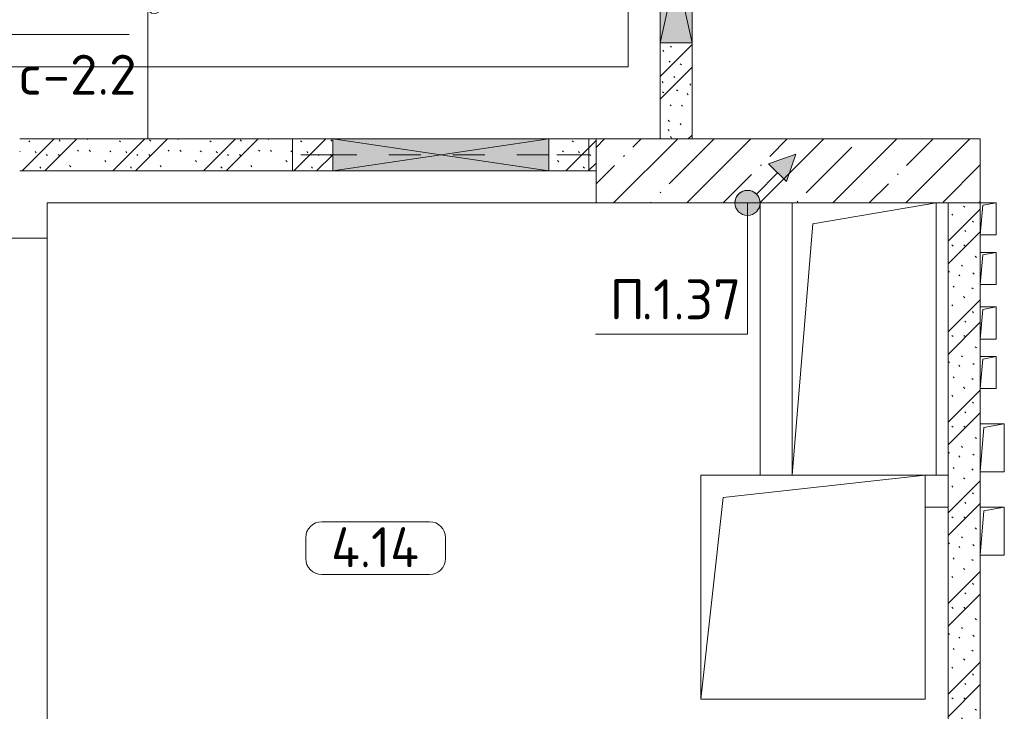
# Model space of a CAD drawing. Header units: millimetres. Extents: x -32229 to 169101, y -13689 to 125138.
# Tile 120 of 202: x 27135 to 33285, y 94275 to 98594. Entities that reach past the tile are written whole.
import ezdxf

# ---------------------------------------------------------------- set-up
doc = ezdxf.new("R2010")
doc.units = ezdxf.units.MM
doc.linetypes.add('3_ Штрих_ 1 х 1 мм', pattern=[400, 200, -200])
for name, color, linetype, lineweight in [('A-____-NOTE-TEXT', 5, 'Continuous', 18), ('A-AREA-____-IDEN', 7, 'Continuous', 9), ('A-DETL-____-THIN', 7, 'Continuous', 9), ('A-DETL-GENF-OTLN', 7, 'Continuous', 18), ('A-FLOR-____-OTLN', 7, 'Continuous', 18), ('A-GLAZ-____-MCUT', 7, 'Continuous', 9), ('A-GLAZ-____-OTLN', 7, 'Continuous', 18), ('A-WALL-____-PATT', 7, 'Continuous', 40), ('C-PRKG-____-OTLN', 7, 'Continuous', 18), ('G-____-____-TEXT', 7, 'Continuous', 9), ('I-WALL-____-MCUT', 7, 'Continuous', 40), ('I-WALL-____-OTLN', 7, 'Continuous', 18), ('M-EQPM-____-OTLN', 7, 'Continuous', 18), ('S-BEAM-____-OTLN', 7, 'Continuous', 18), ('S-COLS-____-MCUT', 7, 'Continuous', 40), ('S-COLS-____-OTLN', 7, 'Continuous', 18)]:
    doc.layers.add(name, color=color, linetype=linetype, lineweight=lineweight)
doc.layers.add('A-DETL-____-OTLN', color=7, linetype='Continuous', lineweight=9, true_color=0x00a600)
doc.styles.add('GOST Common_5', font='GOST_Common.ttf', dxfattribs={"height": 250})
doc.styles.add('ISOCPEUR', font='isocpeur.ttf', dxfattribs={"height": 250})
pattern_1 = [(135, (300.56, 377.28), (-565.6854, 6e-14), [10, -790]), (135, (349.8, 474.73), (-565.6854, 6e-14), [10, -790]), (135, (423.93, 473.06), (-565.6854, 6e-14), [10, -790]), (135, (229.92, 447.9), (-565.6854, 6e-14), [10, -790]), (135, (155.08, 447.9), (-565.6854, 6e-14), [10, -790]), (135, (114.9, 369.03), (-565.6854, 6e-14), [10, -790]), (135, (132.43, 285.8), (-565.6854, 6e-14), [10, -790]), (135, (214.66, 322), (-565.6854, 6e-14), [10, -790]), (135, (198.16, 261.88), (-565.6854, 6e-14), [10, -790]), (135, (45.2, 272.9), (-565.6854, 6e-14), [10, -790]), (135, (42.32, 336.16), (-565.6854, 6e-14), [10, -790]), (135, (92.26, 192.24), (-565.6854, 6e-14), [10, -790]), (135, (7.07, 149.2), (-565.6854, 6e-14), [10, -790]), (135, (80.6, 95.1), (-565.6854, 6e-14), [10, -790]), (135, (79.53, 36.94), (-565.6854, 6e-14), [10, -790]), (135, (153.87, 74.56), (-565.6854, 6e-14), [10, -790]), (135, (228.35, 124.8), (-565.6854, 6e-14), [10, -790]), (135, (279.75, 180.4), (-565.6854, 6e-14), [10, -790]), (135, (282.9, 31.63), (-565.6854, 6e-14), [10, -790]), (135, (377.38, 53.45), (-565.6854, 6e-14), [10, -790]), (135, (352.28, 102.7), (-565.6854, 6e-14), [10, -790]), (135, (354.05, 0), (-565.6854, 6e-14), [10, -790]), (135, (553.23, 16.45), (-565.6854, 6e-14), [10, -790]), (135, (542.38, 63.45), (-565.6854, 6e-14), [10, -790]), (135, (536.58, 239.3), (-565.6854, 6e-14), [10, -790]), (135, (475.85, 203.9), (-565.6854, 6e-14), [10, -790]), (135, (475.85, 316.54), (-565.6854, 6e-14), [10, -790]), (135, (520.8, 408.7), (-565.6854, 6e-14), [10, -790]), (135, (551.1, 470.8), (-565.6854, 6e-14), [10, -790]), (135, (235.25, 537.93), (-565.6854, 6e-14), [10, -790]), (135, (407.25, 547.65), (-565.6854, 6e-14), [10, -790]), (135, (94.5, 558.6), (-565.6854, 6e-14), [10, -790]), (135, (46.4, 532.3), (-565.6854, 6e-14), [10, -790]), (135, (85.56, 465.04), (-565.6854, 6e-14), [10, -790]), (135, (355.53, 181.14), (-565.6854, 6e-14), [10, -790]), (135, (362.23, 243.6), (-565.6854, 6e-14), [10, -790]), (135, (413.45, 344.1), (-565.6854, 6e-14), [10, -790]), (135, (286.3, 273.25), (-565.6854, 6e-14), [10, -790]), (135, (423.02, 263.72), (-565.6854, 6e-14), [10, -790]), (135, (162.94, 190.2), (-565.6854, 6e-14), [10, -790]), (135, (470.25, 120.93), (-565.6854, 6e-14), [10, -790]), (135, (484.48, 9.78), (-565.6854, 6e-14), [10, -790]), (45, (0, 212.13), (-565.6854, 0), []), (45, (212.13, 0), (-565.6854, 0), []), (45, (353.55, 0), (-565.6854, 0), []), (45, (0, 353.55), (-565.6854, 0), [])]

# ---------------------------------------------------------------- blocks, each defined once
blk = doc.blocks.new('АР_Машиноместо - 4900x2400_М__5300х2500_-V11--01 ЭМ')
at = {"layer": 'A-DETL-GENF-OTLN', "color": 253, "lineweight": 13, "true_color": 0xaaaaaa}
for p, q in [((943.3, -845.1), (815.8, -891)), ((1044.2, -818.6), (943.3, -845.1)), ((1132.7, -806), (1044.2, -818.6)), ((1250, -800), (1132.7, -806)), ((1250, -800), (1367.3, -806)), ((1367.3, -806), (1455.8, -818.6)), ((1455.8, -818.6), (1556.7, -845.1)), ((1556.7, -845.1), (1684.2, -891)), ((815.8, -891), (711.9, -946.2)), ((1684.2, -891), (1788.1, -946.2)), ((711.9, -946.2), (647.2, -992.8)), ((800.1, -952.6), (700.9, -989.1)), ((859, -944.1), (800.1, -952.6)), ((877.7, -958.9), (859, -944.1)), ((877.7, -991.4), (877.7, -958.9)), ((1127.4, -979.8), (1000.2, -994.5)), ((1250, -977.6), (1127.4, -979.8)), ((1250, -977.6), (1372.6, -979.8)), ((1372.6, -979.8), (1499.8, -994.5)), ((1622.3, -958.9), (1641, -944.1)), ((1622.3, -991.4), (1622.3, -958.9)), ((1641, -944.1), (1699.9, -952.6)), ((1699.9, -952.6), (1799.1, -989.1)), ((1788.1, -946.2), (1852.8, -992.8)), ((647.2, -992.8), (593.2, -1056.8)), ((654.7, -1024.4), (617.9, -1057.3)), ((700.9, -989.1), (655, -1024.3)), ((841.1, -1225.9), (877.7, -991.4)), ((882.6, -1027.5), (853.8, -1167.4)), ((1000.2, -994.5), (871.4, -1031.3)), ((1499.8, -994.5), (1628.6, -1031.3)), ((1617.4, -1027.5), (1646.2, -1167.4)), ((1658.9, -1225.9), (1622.3, -991.4)), ((1799.1, -989.1), (1845, -1024.3)), ((1845.3, -1024.4), (1882.1, -1057.3)), ((1852.8, -992.8), (1906.8, -1056.8)), ((593.2, -1056.8), (539.3, -1140.4)), ((617.9, -1057.3), (586.9, -1126.3)), ((1882.1, -1057.3), (1913.1, -1126.3)), ((1906.8, -1056.8), (1960.7, -1140.4)), ((539.3, -1140.4), (487.4, -1232.1)), ((540.4, -1159.6), (516.2, -1180.5)), ((561.3, -1132.6), (540.4, -1159.6)), ((586.9, -1126.3), (548.2, -1220.1)), ((589, -1121.6), (561.3, -1132.6)), ((853.8, -1167.4), (826.8, -1300.9)), ((1646.2, -1167.4), (1673.2, -1300.9)), ((1911, -1121.6), (1938.7, -1132.6)), ((1913.1, -1126.3), (1951.8, -1220.1)), ((1938.7, -1132.6), (1959.6, -1159.6)), ((1959.6, -1159.6), (1983.8, -1180.5)), ((1960.7, -1140.4), (2012.6, -1232.1)), ((548.2, -1220.1), (535, -1280.6)), ((580.7, -1327.1), (841.1, -1225.9)), ((1182.5, -1227.5), (1084.1, -1236)), ((1250, -1223.7), (1182.5, -1227.5)), ((1250, -1223.7), (1317.5, -1227.5)), ((1317.5, -1227.5), (1415.9, -1236)), ((1919.3, -1327.1), (1658.9, -1225.9)), ((1951.8, -1220.1), (1965, -1280.6)), ((487.4, -1232.1), (455.7, -1296.1)), ((535, -1280.6), (527.2, -1305.2)), ((876.3, -1278.7), (828.3, -1293.7)), ((978.6, -1254.6), (876.3, -1278.7)), ((1007.1, -1283.7), (925.2, -1301.6)), ((1084.1, -1236), (978.6, -1254.6)), ((1083.6, -1274.6), (1007.1, -1283.7)), ((1159.1, -1267.9), (1083.6, -1274.6)), ((1250, -1266.6), (1159.1, -1267.9)), ((1250, -1266.6), (1340.9, -1267.9)), ((1340.9, -1267.9), (1416.4, -1274.6)), ((1415.9, -1236), (1521.4, -1254.6)), ((1416.4, -1274.6), (1492.9, -1283.7)), ((1492.9, -1283.7), (1574.8, -1301.6)), ((1521.4, -1254.6), (1623.7, -1278.7)), ((1623.7, -1278.7), (1671.7, -1293.7)), ((1965, -1280.6), (1972.8, -1305.2)), ((2012.6, -1232.1), (2044.3, -1296.1)), ((455.7, -1296.1), (430.8, -1396.6)), ((527.2, -1305.2), (531.8, -1326)), ((531.8, -1326), (554.4, -1333.3)), ((554.4, -1333.3), (580.7, -1327.1)), ((826.8, -1300.9), (770, -1576.5)), ((859.1, -1321.2), (819.9, -1334.4)), ((925.2, -1301.6), (859.1, -1321.2)), ((958.3, -1341.1), (873.8, -1361.2)), ((1035, -1323.2), (958.3, -1341.1)), ((1148.3, -1312.4), (1035, -1323.2)), ((1174.5, -1344.2), (1059, -1354.8)), ((1250, -1309.3), (1148.3, -1312.4)), ((1250, -1344.9), (1174.5, -1344.2)), ((1250, -1309.3), (1351.7, -1312.4)), ((1250, -1344.9), (1325.5, -1344.2)), ((1325.5, -1344.2), (1441, -1354.8)), ((1351.7, -1312.4), (1465, -1323.2)), ((1465, -1323.2), (1541.7, -1341.1)), ((1541.7, -1341.1), (1626.2, -1361.2)), ((1574.8, -1301.6), (1640.9, -1321.2)), ((1640.9, -1321.2), (1680.1, -1334.4)), ((1673.2, -1300.9), (1730, -1576.5)), ((1945.6, -1333.3), (1919.3, -1327.1)), ((1968.2, -1326), (1945.6, -1333.3)), ((1972.8, -1305.2), (1968.2, -1326)), ((2044.3, -1296.1), (2069.2, -1396.6)), ((430.8, -1396.6), (422, -1534.1)), ((871.4, -1401.1), (800.5, -1424.6)), ((873.8, -1361.2), (809.9, -1383.1)), ((945.3, -1380.6), (871.4, -1401.1)), ((1059, -1354.8), (945.3, -1380.6)), ((1070, -1410.4), (986.2, -1425.6)), ((1168.3, -1399.8), (1070, -1410.4)), ((1250, -1400.1), (1168.3, -1399.8)), ((1250, -1400.1), (1331.7, -1399.8)), ((1331.7, -1399.8), (1430, -1410.4)), ((1430, -1410.4), (1513.8, -1425.6)), ((1441, -1354.8), (1554.7, -1380.6)), ((1554.7, -1380.6), (1628.6, -1401.1)), ((1626.2, -1361.2), (1690.1, -1383.1)), ((1628.6, -1401.1), (1699.5, -1424.6)), ((2069.2, -1396.6), (2078, -1534.1)), ((887, -1446.5), (790.4, -1477.3)), ((973.4, -1459.7), (884.3, -1480.8)), ((986.2, -1425.6), (887, -1446.5)), ((1061.9, -1445.7), (973.4, -1459.7)), ((1163.9, -1435.1), (1061.9, -1445.7)), ((1250, -1435.1), (1163.9, -1435.1)), ((1250, -1435.1), (1336.1, -1435.1)), ((1336.1, -1435.1), (1438.1, -1445.7)), ((1438.1, -1445.7), (1526.6, -1459.7)), ((1513.8, -1425.6), (1613, -1446.5)), ((1526.6, -1459.7), (1615.7, -1480.8)), ((1613, -1446.5), (1709.6, -1477.3)), ((422, -1534.1), (422, -1662.9)), ((881.7, -1536.4), (770, -1576.5)), ((884.3, -1480.8), (782, -1518.1)), ((994.9, -1509.3), (881.7, -1536.4)), ((1060, -1496.1), (994.9, -1509.3)), ((1159.3, -1489.1), (1060, -1496.1)), ((1250, -1488.3), (1159.3, -1489.1)), ((1250, -1488.3), (1340.7, -1489.1)), ((1340.7, -1489.1), (1440, -1496.1)), ((1440, -1496.1), (1505.1, -1509.3)), ((1505.1, -1509.3), (1618.3, -1536.4)), ((1615.7, -1480.8), (1718, -1518.1)), ((1618.3, -1536.4), (1730, -1576.5)), ((2078, -1534.1), (2078, -1662.9)), ((770, -1576.5), (718.3, -1834.2)), ((1730, -1576.5), (1781.7, -1834.2)), ((1147.5, -1650.5), (1123.5, -1670.9)), ((1184.7, -1635.7), (1147.5, -1650.5)), ((1217.8, -1629.1), (1184.7, -1635.7)), ((1217.8, -1629.1), (1250, -1626.8)), ((1282.2, -1629.1), (1250, -1626.8)), ((1282.2, -1629.1), (1315.3, -1635.7)), ((1315.3, -1635.7), (1352.5, -1650.5)), ((1352.5, -1650.5), (1376.5, -1670.9)), ((422, -1662.9), (434.8, -1820.7)), ((1004.2, -1721.4), (917, -1761.1)), ((1064.9, -1700.5), (1004.2, -1721.4)), ((1107.2, -1689.8), (1064.9, -1700.5)), ((1123.5, -1670.9), (1107.2, -1689.8)), ((1376.5, -1670.9), (1392.8, -1689.8)), ((1392.8, -1689.8), (1435.1, -1700.5)), ((1435.1, -1700.5), (1495.8, -1721.4)), ((1495.8, -1721.4), (1583, -1761.1)), ((2078, -1662.9), (2065.2, -1820.7)), ((917, -1761.1), (837.5, -1812.1)), ((1583, -1761.1), (1662.5, -1812.1)), ((434.8, -1820.7), (444.9, -1956.8)), ((718.3, -1834.2), (705.7, -1926.7)), ((837.5, -1812.1), (761.1, -1871.7)), ((1662.5, -1812.1), (1738.9, -1871.7)), ((1781.7, -1834.2), (1794.3, -1926.7)), ((2065.2, -1820.7), (2055.1, -1956.8)), ((761.1, -1871.7), (690.7, -1941.6)), ((1738.9, -1871.7), (1809.3, -1941.6)), ((444.9, -1956.8), (453, -2159.1)), ((690.7, -1941.6), (634.6, -2015)), ((1809.3, -1941.6), (1865.4, -2015)), ((2055.1, -1956.8), (2047, -2159.1)), ((634.6, -2015), (580.7, -2105.7)), ((1865.4, -2015), (1919.3, -2105.7)), ((475.1, -2041), (447.5, -2034.4)), ((525.5, -2074.6), (475.1, -2041)), ((578.8, -2112.6), (525.5, -2074.6)), ((619.7, -2168.6), (600.3, -2072.7)), ((1880.3, -2168.6), (1899.7, -2072.7)), ((1921.2, -2112.6), (1974.5, -2074.6)), ((1974.5, -2074.6), (2024.9, -2041)), ((2024.9, -2041), (2052.5, -2034.4)), ((580.7, -2105.7), (567.1, -2153.8)), ((1919.3, -2105.7), (1932.9, -2153.8)), ((453, -2159.1), (455, -2238.9)), ((536.7, -2211.8), (505.1, -2230)), ((564.3, -2195.4), (536.7, -2211.8)), ((567.1, -2153.8), (564.3, -2195.4)), ((579.9, -2213.8), (564.9, -2186.5)), ((600.8, -2263), (579.9, -2213.8)), ((647.3, -2254.2), (619.7, -2168.6)), ((1852.7, -2254.2), (1880.3, -2168.6)), ((1899.2, -2263), (1920.1, -2213.8)), ((1920.1, -2213.8), (1935.1, -2186.5)), ((1932.9, -2153.8), (1935.7, -2195.4)), ((1935.7, -2195.4), (1963.3, -2211.8)), ((1963.3, -2211.8), (1994.9, -2230)), ((2047, -2159.1), (2045, -2238.9)), ((335.2, -2322.3), (381.7, -2266.4)), ((381.7, -2266.4), (417.4, -2243.4)), ((417.4, -2243.4), (445.1, -2238.7)), ((445.1, -2238.7), (481.8, -2239.5)), ((505.1, -2230), (467.5, -2239.2)), ((482, -2235.6), (479.1, -2288.7)), ((586.6, -2231.3), (510.1, -2227.1)), ((633.8, -2340.5), (600.8, -2263)), ((685.1, -2322.3), (647.3, -2254.2)), ((1814.9, -2322.3), (1852.7, -2254.2)), ((1866.2, -2340.5), (1899.2, -2263)), ((1913.4, -2231.3), (1989.9, -2227.1)), ((1994.9, -2230), (2032.5, -2239.2)), ((2018, -2235.6), (2020.9, -2288.7)), ((2054.9, -2238.7), (2018.2, -2239.5)), ((2082.6, -2243.4), (2054.9, -2238.7)), ((2118.3, -2266.4), (2082.6, -2243.4)), ((2164.8, -2322.3), (2118.3, -2266.4)), ((333.1, -2350.6), (335.2, -2322.3)), ((417.4, -2333.8), (384.4, -2347.9)), ((449.8, -2306.1), (417.4, -2333.8)), ((470, -2290), (449.8, -2306.1)), ((454.5, -2423.6), (456, -2301.1)), ((493.6, -2288.6), (470, -2290)), ((523.3, -2281.2), (493.6, -2288.6)), ((559, -2282.6), (523.3, -2281.2)), ((580.6, -2296), (559, -2282.6)), ((630.6, -2332.9), (580.6, -2296)), ((603.5, -2534.3), (606.1, -2314.9)), ((710, -2355.4), (685.1, -2322.3)), ((1790, -2355.4), (1814.9, -2322.3)), ((1869.4, -2332.9), (1919.4, -2296)), ((1896.5, -2534.3), (1893.9, -2314.9)), ((1919.4, -2296), (1941, -2282.6)), ((1941, -2282.6), (1976.7, -2281.2)), ((1976.7, -2281.2), (2006.4, -2288.6)), ((2006.4, -2288.6), (2030, -2290)), ((2030, -2290), (2050.2, -2306.1)), ((2045.5, -2423.6), (2044, -2301.1)), ((2050.2, -2306.1), (2082.6, -2333.8)), ((2082.6, -2333.8), (2115.6, -2347.9)), ((2166.9, -2350.6), (2164.8, -2322.3)), ((341.2, -2366.2), (333.1, -2350.6)), ((384.4, -2347.9), (341.2, -2366.2)), ((656.7, -2380.3), (633.8, -2340.5)), ((672.8, -2399.7), (656.7, -2380.3)), ((734.3, -2368.8), (710, -2355.4)), ((772.7, -2371.5), (734.3, -2368.8)), ((929.1, -2364.1), (772.7, -2371.5)), ((1115.2, -2358.7), (929.1, -2364.1)), ((1250, -2357.8), (1115.2, -2358.7)), ((1250, -2357.8), (1384.8, -2358.7)), ((1384.8, -2358.7), (1570.9, -2364.1)), ((1570.9, -2364.1), (1727.3, -2371.5)), ((1727.3, -2371.5), (1765.7, -2368.8)), ((1765.7, -2368.8), (1790, -2355.4)), ((1827.2, -2399.7), (1843.3, -2380.3)), ((1843.3, -2380.3), (1866.2, -2340.5)), ((2115.6, -2347.9), (2158.8, -2366.2)), ((2158.8, -2366.2), (2166.9, -2350.6)), ((456.8, -2613.6), (454.5, -2423.6)), ((684.8, -2406.5), (667.8, -2638.3)), ((700.6, -2415.4), (672.8, -2399.7)), ((813.8, -2416.7), (700.6, -2415.4)), ((999.2, -2409.3), (813.8, -2416.7)), ((1132.7, -2404.6), (999.2, -2409.3)), ((1250, -2406.6), (1132.7, -2404.6)), ((1250, -2406.6), (1367.3, -2404.6)), ((1367.3, -2404.6), (1500.8, -2409.3)), ((1500.8, -2409.3), (1686.2, -2416.7)), ((1686.2, -2416.7), (1799.4, -2415.4)), ((1799.4, -2415.4), (1827.2, -2399.7)), ((1815.2, -2406.5), (1832.2, -2638.3)), ((2043.2, -2613.6), (2045.5, -2423.6)), ((604.4, -2850.8), (603.5, -2534.3)), ((1895.6, -2850.8), (1896.5, -2534.3)), ((456.1, -2818.3), (456.8, -2613.6)), ((667.8, -2638.3), (659.3, -2936)), ((1832.2, -2638.3), (1840.7, -2936)), ((2043.9, -2818.3), (2043.2, -2613.6)), ((446, -2964.8), (456.1, -2818.3)), ((2054, -2964.8), (2043.9, -2818.3)), ((604.4, -2919.4), (604.4, -2850.8)), ((1895.6, -2919.4), (1895.6, -2850.8)), ((618.7, -2966.7), (604.4, -2919.4)), ((659.3, -2936), (676.4, -3260.1)), ((1840.7, -2936), (1823.6, -3260.1)), ((1881.3, -2966.7), (1895.6, -2919.4)), ((432.8, -3149.3), (446, -2964.8)), ((643.6, -3024.6), (618.7, -2966.7)), ((1856.4, -3024.6), (1881.3, -2966.7)), ((2067.2, -3149.3), (2054, -2964.8)), ((485.6, -3046.1), (480.8, -3085)), ((504.5, -3046.6), (485.6, -3046.1)), ((512.2, -3061.4), (504.5, -3046.6)), ((510.9, -3094.6), (512.2, -3061.4)), ((665.1, -3046.1), (643.6, -3024.6)), ((1834.9, -3046.1), (1856.4, -3024.6)), ((1987.8, -3061.4), (1995.5, -3046.6)), ((1989.1, -3094.6), (1987.8, -3061.4)), ((1995.5, -3046.6), (2014.4, -3046.1)), ((2014.4, -3046.1), (2019.2, -3085)), ((480.8, -3085), (474.8, -3179.9)), ((515.3, -3213.7), (510.9, -3094.6)), ((1984.7, -3213.7), (1989.1, -3094.6)), ((2019.2, -3085), (2025.2, -3179.9)), ((415.7, -3305.9), (432.8, -3149.3)), ((456.9, -3174.2), (432.9, -3148.3)), ((475.2, -3173.5), (456.9, -3174.2)), ((474.8, -3179.9), (462.2, -3347.3)), ((558.4, -3165.4), (513.6, -3168)), ((579.5, -3167.7), (558.4, -3165.4)), ((601.7, -3179.4), (579.5, -3167.7)), ((654.5, -3228.1), (601.7, -3179.4)), ((1845.5, -3228.1), (1898.3, -3179.4)), ((1898.3, -3179.4), (1920.5, -3167.7)), ((1920.5, -3167.7), (1941.6, -3165.4)), ((1941.6, -3165.4), (1986.4, -3168)), ((2024.8, -3173.5), (2043.1, -3174.2)), ((2025.2, -3179.9), (2037.8, -3347.3)), ((2043.1, -3174.2), (2067.1, -3148.3)), ((2084.3, -3305.9), (2067.1, -3148.3)), ((522.2, -3303.2), (515.3, -3213.7)), ((612.1, -3245.7), (599.8, -3262.3)), ((626.8, -3246.1), (612.1, -3245.7)), ((643.2, -3259.9), (626.8, -3246.1)), ((674.6, -3227.6), (654.5, -3228.1)), ((1825.4, -3227.6), (1845.5, -3228.1)), ((1856.8, -3259.9), (1873.2, -3246.1)), ((1873.2, -3246.1), (1887.9, -3245.7)), ((1887.9, -3245.7), (1900.2, -3262.3)), ((1977.8, -3303.2), (1984.7, -3213.7)), ((397.1, -3474.2), (415.7, -3305.9)), ((564.6, -3349.7), (522.2, -3303.2)), ((599.8, -3262.3), (593.6, -3292.5)), ((593.6, -3292.5), (597.1, -3327.4)), ((657.2, -3286.3), (643.2, -3259.9)), ((661.1, -3321.2), (657.2, -3286.3)), ((676.4, -3260.1), (695.7, -3502.8)), ((1823.6, -3260.1), (1804.3, -3502.8)), ((1838.9, -3321.2), (1842.8, -3286.3)), ((1842.8, -3286.3), (1856.8, -3259.9)), ((1900.2, -3262.3), (1906.4, -3292.5)), ((1906.4, -3292.5), (1902.9, -3327.4)), ((1935.4, -3349.7), (1977.8, -3303.2)), ((2102.9, -3474.2), (2084.3, -3305.9)), ((462.2, -3347.3), (456.6, -3434.5)), ((508, -3422.8), (566.8, -3375.1)), ((569.7, -3360.7), (564.6, -3349.7)), ((566.8, -3375.1), (569.7, -3360.7)), ((597.1, -3327.4), (605.2, -3346.8)), ((605.2, -3346.8), (620, -3369.3)), ((620, -3369.3), (638.7, -3372.5)), ((638.7, -3372.5), (654.1, -3360.7)), ((654.1, -3360.7), (658.7, -3344.5)), ((658.7, -3344.5), (661.1, -3321.2)), ((1841.3, -3344.5), (1838.9, -3321.2)), ((1845.9, -3360.7), (1841.3, -3344.5)), ((1861.3, -3372.5), (1845.9, -3360.7)), ((1880, -3369.3), (1861.3, -3372.5)), ((1894.8, -3346.8), (1880, -3369.3)), ((1902.9, -3327.4), (1894.8, -3346.8)), ((1930.3, -3360.7), (1935.4, -3349.7)), ((1933.2, -3375.1), (1930.3, -3360.7)), ((1992, -3422.8), (1933.2, -3375.1)), ((2037.8, -3347.3), (2043.4, -3434.5)), ((456.6, -3434.5), (466.2, -3441.1)), ((466.2, -3441.1), (481.5, -3439.1)), ((481.5, -3439.1), (508, -3422.8)), ((690.2, -3433.7), (654.7, -3470.4)), ((773, -3424.2), (744.1, -3447.2)), ((811.1, -3414.8), (773, -3424.2)), ((853.3, -3407.2), (811.1, -3414.8)), ((825.6, -3512.1), (821, -3413)), ((965.3, -3397.8), (853.3, -3407.2)), ((1102.5, -3394.3), (965.3, -3397.8)), ((1250, -3391.3), (1102.5, -3394.3)), ((1250, -3391.3), (1397.5, -3394.3)), ((1397.5, -3394.3), (1534.7, -3397.8)), ((1534.7, -3397.8), (1646.7, -3407.2)), ((1646.7, -3407.2), (1688.9, -3414.8)), ((1674.4, -3512.1), (1679, -3413)), ((1688.9, -3414.8), (1727, -3424.2)), ((1727, -3424.2), (1755.7, -3447)), ((1809.8, -3433.7), (1845.3, -3470.4)), ((2018.5, -3439.1), (1992, -3422.8)), ((2033.8, -3441.1), (2018.5, -3439.1)), ((2043.4, -3434.5), (2033.8, -3441.1)), ((390.2, -3630), (397.1, -3474.2)), ((624.9, -3501.2), (598.3, -3518.6)), ((654.7, -3470.4), (624.9, -3501.2)), ((744.1, -3447.2), (691.3, -3447.2)), ((744.3, -3447), (773.2, -3472.4)), ((773.2, -3472.4), (825.6, -3512.1)), ((1726.8, -3472.4), (1674.4, -3512.1)), ((1755.7, -3447), (1726.8, -3472.4)), ((1755.7, -3447.2), (1808.7, -3447.2)), ((1845.3, -3470.4), (1875.1, -3501.2)), ((1875.1, -3501.2), (1901.7, -3518.6)), ((2109.8, -3630), (2102.9, -3474.2)), ((598.3, -3518.6), (537.9, -3567)), ((840.1, -3687.8), (826.6, -3509.6)), ((1250, -3520.1), (827.2, -3517.2)), ((1250, -3520.1), (1672.8, -3517.2)), ((1659.9, -3687.8), (1673.4, -3509.6)), ((1901.7, -3518.6), (1962.1, -3567)), ((491.4, -3594.2), (438.6, -3629.8)), ((537.9, -3567), (491.4, -3594.2)), ((1962.1, -3567), (2008.6, -3594.2)), ((2008.6, -3594.2), (2061.4, -3629.8)), ((384, -3802.9), (390.2, -3630)), ((403.8, -3665.5), (388.1, -3688.4)), ((438.6, -3629.8), (403.8, -3665.5)), ((863.9, -3917.5), (840.1, -3687.8)), ((1636.1, -3917.5), (1659.9, -3687.8)), ((2061.4, -3629.8), (2096.2, -3665.5)), ((2096.2, -3665.5), (2111.9, -3688.4)), ((2116, -3802.9), (2109.8, -3630)), ((387.4, -3958.4), (384, -3802.9)), ((2112.6, -3958.4), (2116, -3802.9)), ((893.6, -4121.6), (863.9, -3917.5)), ((1606.4, -4121.6), (1636.1, -3917.5)), ((416.4, -4059.2), (387.4, -3958.4)), ((2083.6, -4059.2), (2112.6, -3958.4)), ((458.6, -4167), (416.4, -4059.2)), ((2041.4, -4167), (2083.6, -4059.2)), ((522.5, -4267.9), (458.6, -4167)), ((914, -4272.5), (893.6, -4121.6)), ((1586, -4272.5), (1606.4, -4121.6)), ((1977.5, -4267.9), (2041.4, -4167)), ((596.3, -4340.6), (522.5, -4267.9)), ((955.5, -4283.9), (861, -4259.4)), ((861.2, -4260.3), (869.3, -4451.1)), ((1050.4, -4297.3), (955.5, -4283.9)), ((1146, -4306.7), (1050.4, -4297.3)), ((1354, -4306.7), (1449.6, -4297.3)), ((1449.6, -4297.3), (1544.5, -4283.9)), ((1544.5, -4283.9), (1639, -4259.4)), ((1638.8, -4260.3), (1630.7, -4451.1)), ((1903.7, -4340.6), (1977.5, -4267.9)), ((686, -4391.6), (596.3, -4340.6)), ((1250, -4312), (1146, -4306.7)), ((1250, -4312), (1354, -4306.7)), ((1814, -4391.6), (1903.7, -4340.6)), ((804.4, -4436.7), (686, -4391.6)), ((1695.6, -4436.7), (1814, -4391.6)), ((927, -4466.6), (804.4, -4436.7)), ((1114.6, -4493), (927, -4466.6)), ((1385.4, -4493), (1573, -4466.6)), ((1573, -4466.6), (1695.6, -4436.7)), ((1250, -4500), (1114.6, -4493)), ((1250, -4500), (1385.4, -4493))]:
    blk.add_line(p, q, dxfattribs=at)
at = {"layer": 'A-DETL-GENF-OTLN', "color": 254, "lineweight": 13, "true_color": 0xd4d4d4}
for p, q in [((827.7, -1045), (824.1, -1063.7)), ((871.3, -1031.9), (827.7, -1045)), ((1628.7, -1031.9), (1672.3, -1045)), ((1672.3, -1045), (1675.9, -1063.7)), ((818.8, -1102.9), (554, -1208.1)), ((792.9, -1076.2), (791.2, -1114.5)), ((823.3, -1074.4), (792.9, -1076.2)), ((824.1, -1063.7), (818.8, -1102.9)), ((1675.9, -1063.7), (1681.2, -1102.9)), ((1676.7, -1074.4), (1707.1, -1076.2)), ((1681.2, -1102.9), (1946, -1208.1)), ((1707.1, -1076.2), (1708.8, -1114.5)), ((561.7, -1132.1), (527.9, -1198.6)), ((709.1, -1112.7), (708.2, -1146.9)), ((737.7, -1113.6), (709.1, -1112.7)), ((772.6, -1121.3), (737.7, -1113.6)), ((1727.4, -1121.3), (1762.3, -1113.6)), ((1762.3, -1113.6), (1790.9, -1112.7)), ((1790.9, -1112.7), (1791.8, -1146.9)), ((1938.3, -1132.1), (1972.1, -1198.6)), ((527.9, -1198.6), (507.4, -1274.3)), ((1972.1, -1198.6), (1992.6, -1274.3)), ((507.4, -1274.3), (483.4, -1395.6)), ((1992.6, -1274.3), (2016.6, -1395.6)), ((483.4, -1395.6), (470.9, -1561.4)), ((2016.6, -1395.6), (2029.1, -1561.4)), ((470.9, -1561.4), (462.8, -1889.5)), ((2029.1, -1561.4), (2037.2, -1889.5)), ((462.8, -1889.5), (471.8, -2077.7)), ((2037.2, -1889.5), (2028.2, -2077.7)), ((471.8, -2077.7), (474.5, -2239.3)), ((2028.2, -2077.7), (2025.5, -2239.3)), ((483.3, -2571.4), (478, -2290)), ((570.6, -2291.4), (564.4, -2580.5)), ((1929.4, -2291.4), (1935.6, -2580.5)), ((2016.7, -2571.4), (2022, -2290)), ((728.4, -2415.7), (733.8, -2606.7)), ((1771.6, -2415.7), (1766.2, -2606.7)), ((477.8, -2754.7), (483.3, -2571.4)), ((564.4, -2580.5), (571.6, -2853.3)), ((1935.6, -2580.5), (1928.4, -2853.3)), ((2022.2, -2754.7), (2016.7, -2571.4)), ((733.8, -2606.7), (737.8, -2818.3)), ((1766.2, -2606.7), (1762.2, -2818.3)), ((473.9, -2913.7), (477.8, -2754.7)), ((2026.1, -2913.7), (2022.2, -2754.7)), ((737.8, -2818.3), (752.8, -3099)), ((1762.2, -2818.3), (1747.2, -3099)), ((571.6, -2853.3), (575.7, -2937.4)), ((1928.4, -2853.3), (1924.3, -2937.4)), ((466.3, -3036.3), (473.9, -2913.7)), ((575.7, -2937.4), (595.2, -2997.9)), ((1924.3, -2937.4), (1904.8, -2997.9)), ((2033.7, -3036.3), (2026.1, -2913.7)), ((595.2, -2997.9), (629, -3048.1)), ((1904.8, -2997.9), (1871, -3048.1)), ((462, -3136.6), (466.3, -3036.3)), ((512.5, -3053.2), (532.7, -3145.9)), ((629, -3048.1), (666.7, -3069.7)), ((1871, -3048.1), (1833.3, -3069.7)), ((1987.5, -3053.2), (1967.3, -3145.9)), ((2038, -3136.6), (2033.7, -3036.3)), ((752.8, -3099), (771.7, -3268.5)), ((1747.2, -3099), (1728.3, -3268.5)), ((439.5, -3468.5), (462, -3136.6)), ((532.7, -3145.9), (564, -3316.2)), ((1967.3, -3145.9), (1936, -3316.2)), ((2060.5, -3468.5), (2038, -3136.6)), ((564, -3316.2), (602.3, -3530.2)), ((771.7, -3268.5), (797.1, -3388.2)), ((1728.3, -3268.5), (1702.9, -3388.2)), ((1936, -3316.2), (1897.7, -3530.2)), ((870, -3377.1), (797.1, -3388.2)), ((957.1, -3368.9), (870, -3377.1)), ((1093.5, -3360.7), (957.1, -3368.9)), ((1250, -3360.7), (1093.5, -3360.7)), ((1250, -3360.7), (1406.5, -3360.7)), ((1406.5, -3360.7), (1542.9, -3368.9)), ((1542.9, -3368.9), (1630, -3377.1)), ((1630, -3377.1), (1702.9, -3388.2)), ((734.6, -3405.8), (688.5, -3435.5)), ((797.1, -3388.2), (734.6, -3405.8)), ((1702.9, -3388.2), (1765.4, -3405.8)), ((1765.4, -3405.8), (1811.5, -3435.5)), ((434.2, -3623.7), (439.5, -3468.5)), ((695.7, -3502.8), (723.2, -3741.5)), ((749.1, -3450.8), (765.5, -3589.1)), ((1750.9, -3450.8), (1734.5, -3589.1)), ((1804.3, -3502.8), (1776.8, -3741.5)), ((2065.8, -3623.7), (2060.5, -3468.5)), ((602.3, -3530.2), (673.6, -3827.1)), ((1897.7, -3530.2), (1826.4, -3827.1)), ((438.6, -3823.4), (434.2, -3623.7)), ((765.5, -3589.1), (785.7, -3746.6)), ((1734.5, -3589.1), (1714.3, -3746.6)), ((2061.4, -3823.4), (2065.8, -3623.7)), ((723.2, -3741.5), (786.9, -4128.3)), ((785.7, -3746.6), (819.4, -4000.8)), ((1714.3, -3746.6), (1680.6, -4000.8)), ((1776.8, -3741.5), (1713.1, -4128.3)), ((454.7, -3976.8), (438.6, -3823.4)), ((673.6, -3827.1), (722.7, -4001.8)), ((1826.4, -3827.1), (1777.3, -4001.8)), ((2045.3, -3976.8), (2061.4, -3823.4)), ((488.6, -4138.1), (454.7, -3976.8)), ((2011.4, -4138.1), (2045.3, -3976.8)), ((722.7, -4001.8), (771.7, -4149.8)), ((819.4, -4000.8), (849, -4182.8)), ((1680.6, -4000.8), (1651, -4182.8)), ((1777.3, -4001.8), (1728.3, -4149.8)), ((527.8, -4239.8), (488.6, -4138.1)), ((786.9, -4128.3), (821.1, -4289.8)), ((1713.1, -4128.3), (1678.9, -4289.8)), ((1972.2, -4239.8), (2011.4, -4138.1)), ((571.5, -4303.1), (527.8, -4239.8)), ((849, -4182.8), (861.2, -4260.3)), ((1651, -4182.8), (1638.8, -4260.3)), ((1928.5, -4303.1), (1972.2, -4239.8)), ((625, -4354.8), (571.5, -4303.1)), ((1875, -4354.8), (1928.5, -4303.1)), ((696.3, -4395.8), (625, -4354.8)), ((1803.7, -4395.8), (1875, -4354.8))]:
    blk.add_line(p, q, dxfattribs=at)
at = {"layer": 'C-PRKG-____-OTLN', "color": 253, "lineweight": 13, "true_color": 0xaaaaaa}
for p, q in [((2500, 0), (0, 0)), ((0, 0), (0, -5300)), ((2500, 0), (2500, -5300)), ((450, -800), (450, -4500)), ((450, -800), (2050, -800)), ((2050, -800), (2050, -4500)), ((450, -4500), (2050, -4500)), ((2500, -5300), (0, -5300))]:
    blk.add_line(p, q, dxfattribs=at)
blk = doc.blocks.new('АР_Отверстие прямоугольное - ОВВ-4861667--01 ЭМ')
at = {"layer": 'A-GLAZ-____-OTLN', "lineweight": 13, "true_color": 0xf0f0f0}
blk.add_hatch(color=7, dxfattribs=at).paths.add_polyline_path([(-550, 100), (-550, -100), (800, -100), (800, 100)])
at = {"layer": 'A-GLAZ-____-MCUT', "color": 253, "lineweight": 13, "true_color": 0xaaaaaa}
for p, q in [((-550, 100), (-550, -100)), ((800, 100), (800, -100))]:
    blk.add_line(p, q, dxfattribs=at)
at = {"layer": 'A-GLAZ-____-OTLN', "color": 253, "lineweight": 5, "true_color": 0xaaaaaa}
for p, q in [((800, 100), (-550, -100)), ((-550, 100), (800, -100))]:
    blk.add_line(p, q, dxfattribs=at)
at = {"layer": 'A-GLAZ-____-OTLN', "color": 253, "lineweight": 13, "true_color": 0xaaaaaa}
for p, q in [((800, 100), (-550, 100)), ((-550, 100), (-550, -100)), ((800, -100), (800, 100)), ((-550, -100), (800, -100))]:
    blk.add_line(p, q, dxfattribs=at)
blk = doc.blocks.new('АР_Канал вертикальный прямоугольный - ОВ-6400269--01 ЭМ')
at = {"layer": 'M-EQPM-____-OTLN', "color": 253, "lineweight": 13, "true_color": 0xaaaaaa}
for p, q in [((700, 700), (-700, 700)), ((-700, 700), (-700, -700)), ((-700, -700), (-700, 700)), ((-700, 700), (700, 700)), ((-560, 560), (700, 700)), ((700, -700), (700, 700)), ((700, 700), (700, -700)), ((-700, -700), (-560, 560)), ((-700, -700), (700, -700)), ((700, -700), (-700, -700))]:
    blk.add_line(p, q, dxfattribs=at)
blk = doc.blocks.new('АР_Канал вертикальный прямоугольный - ОВ-6409221--01 ЭМ')
at = {"layer": 'M-EQPM-____-OTLN', "color": 253, "lineweight": 13, "true_color": 0xaaaaaa}
for p, q in [((450, 850), (-450, 850)), ((-450, 850), (-450, -850)), ((-450, -850), (-450, 850)), ((-450, 850), (450, 850)), ((-320, 720), (450, 850)), ((450, -850), (450, 850)), ((450, 850), (450, -850)), ((-450, -850), (-320, 720)), ((380, -850), (450, -850)), ((450, -850), (380, -850))]:
    blk.add_line(p, q, dxfattribs=at)
blk = doc.blocks.new('АР_Отверстие прямоугольное - ВК-4080954--01 ЭМ')
at = {"layer": 'A-GLAZ-____-OTLN', "lineweight": 13, "true_color": 0xf0f0f0}
blk.add_hatch(color=7, dxfattribs=at).paths.add_polyline_path([(575, 100), (-325, 100), (-325, -100), (575, -100)])
at = {"layer": 'A-GLAZ-____-MCUT', "color": 253, "lineweight": 13, "true_color": 0xaaaaaa}
for p, q in [((-325, 100), (-325, -100)), ((575, 100), (575, -100))]:
    blk.add_line(p, q, dxfattribs=at)
at = {"layer": 'A-GLAZ-____-OTLN', "color": 253, "lineweight": 5, "true_color": 0xaaaaaa}
for p, q in [((575, 100), (-325, -100)), ((-325, 100), (575, -100))]:
    blk.add_line(p, q, dxfattribs=at)
at = {"layer": 'A-GLAZ-____-OTLN', "color": 253, "lineweight": 13, "true_color": 0xaaaaaa}
for p, q in [((575, 100), (-325, 100)), ((-325, 100), (-325, -100)), ((575, -100), (575, 100)), ((-325, -100), (575, -100))]:
    blk.add_line(p, q, dxfattribs=at)
blk = doc.blocks.new('АР_Перемычка - 200_Уx2_75x5__250-250-7319687--01 ЭМ')
at = {"layer": 'S-BEAM-____-OTLN', "color": 9, "linetype": '3_ Штрих_ 1 х 1 мм', "lineweight": 15, "true_color": 0xc4c4c4}
for p, q in [((-925, 100), (-925, -100)), ((925, 100), (925, -100)), ((-925, 0), (-675, 0)), ((-675, 0), (675, 0)), ((675, 0), (925, 0))]:
    blk.add_line(p, q, dxfattribs=at)
blk = doc.blocks.new('АР_Канал вертикальный прямоугольный - ЭОМ-6263455--01 ЭМ')
at = {"layer": 'M-EQPM-____-OTLN', "color": 253, "lineweight": 13, "true_color": 0xaaaaaa}
for p, q in [((75, 150), (-75, 150)), ((-75, 150), (-75, -150)), ((75, 150), (-75, 150)), ((-75, 150), (-75, -150)), ((-75, -150), (-75, 150)), ((-75, 150), (75, 150)), ((-75, -150), (-52.5, 127.5)), ((-75, -150), (-52.5, 127.5)), ((-52.5, 127.5), (75, 150)), ((-52.5, 127.5), (75, 150)), ((75, -150), (75, 150)), ((75, 150), (75, -150)), ((-75, -150), (75, -150)), ((75, -150), (-75, -150))]:
    blk.add_line(p, q, dxfattribs=at)
blk = doc.blocks.new('АР_Канал вертикальный прямоугольный - СС-6263304--01 ЭМ')
at = {"layer": 'M-EQPM-____-OTLN', "color": 253, "lineweight": 13, "true_color": 0xaaaaaa}
for p, q in [((50, 100), (-50, 100)), ((-50, 100), (-50, -100)), ((50, 100), (-50, 100)), ((-50, 100), (-50, -100)), ((-50, -100), (-50, 100)), ((-50, 100), (50, 100)), ((-50, -100), (-35, 85)), ((-50, -100), (-35, 85)), ((-35, 85), (50, 100)), ((-35, 85), (50, 100)), ((50, -100), (50, 100)), ((50, 100), (50, -100)), ((-50, -100), (50, -100)), ((50, -100), (-50, -100))]:
    blk.add_line(p, q, dxfattribs=at)
blk = doc.blocks.new('Наметкина 10_РД_АР_П_отсоединено_rvt-1--01 ЭМ')
at = {"layer": 'A-WALL-____-PATT', "lineweight": 5, "true_color": 0xaaaaaa}
h = blk.add_hatch(dxfattribs=at)
h.set_pattern_fill('FP_6', color=253, style=0, pattern_type=2)
h.set_pattern_definition(pattern_1)
h.paths.add_polyline_path([(31335.3, 97850), (31335.3, 98450), (31135.3, 98450), (31135.3, 97850)])
h.paths.add_polyline_path([(31335.3, 99350), (31335.3, 99415), (31135.3, 99415), (31135.3, 99350)])
h.paths.add_polyline_path([(31135.3, 100930), (31335.3, 100930), (31335.3, 103750), (31135.3, 103750), (31135.3, 101001.8)])
h = blk.add_hatch(dxfattribs=at)
h.set_pattern_fill('FP_6', color=253, style=0, pattern_type=2)
h.set_pattern_definition(pattern_1)
h.paths.add_polyline_path([(27135.3, 97650), (29090.3, 97650), (29090.3, 97850), (27135.3, 97850)])
h.paths.add_polyline_path([(30627.4, 97650), (30735.3, 97650), (30735.3, 97850), (30440.3, 97850), (30440.3, 97650)])
h = blk.add_hatch(dxfattribs=at)
h.set_pattern_fill('FP_6', color=253, style=0, pattern_type=2)
h.set_pattern_definition(pattern_1)
h.paths.add_polyline_path([(33135.3, 94200), (33135.3, 97450), (32935.3, 97450), (32935.3, 94200)])
at = {"layer": 'S-COLS-____-OTLN', "lineweight": 5, "true_color": 0xaaaaaa}
h = blk.add_hatch(dxfattribs=at)
h.set_pattern_fill('FP_1', color=253, style=0, pattern_type=2)
h.set_pattern_definition([(45, (0, 0), (-228.0985, 228.0985), []), (45, (228.1, 0), (-228.0985, 228.0985), [403.225, -80.645, 6.706, -73.939])])
h.paths.add_polyline_path([(31760.3, 97450), (33135.3, 97450), (33135.3, 97850), (30735.3, 97850), (30735.3, 97450), (31390.3, 97450)])
at = {"layer": 'A-FLOR-____-OTLN', "color": 253, "lineweight": 13, "true_color": 0xaaaaaa}
blk.add_line((27935.3, 97850), (27935.3, 103875), dxfattribs=at)
at = {"layer": 'I-WALL-____-MCUT', "color": 253, "lineweight": 13, "true_color": 0xaaaaaa}
for p, q in [((31135.3, 99350), (31135.3, 98450)), ((31335.3, 98450), (31335.3, 99350)), ((31135.3, 98450), (31135.3, 97850)), ((31335.3, 97850), (31335.3, 98450)), ((29090.3, 97850), (27135.3, 97850)), ((30440.3, 97850), (29090.3, 97850)), ((30735.3, 97850), (30440.3, 97850)), ((30735.3, 97650), (30735.3, 97850)), ((31135.3, 97850), (31335.3, 97850)), ((27135.3, 97650), (29090.3, 97650)), ((29090.3, 97650), (30440.3, 97650)), ((30440.3, 97650), (30735.3, 97650)), ((32935.3, 97450), (32935.3, 94200)), ((33135.3, 97450), (32935.3, 97450)), ((33135.3, 97140), (33135.3, 97250)), ((33135.3, 96800), (33135.3, 96940)), ((33135.3, 96490), (33135.3, 96600)), ((33135.3, 96070), (33135.3, 96290)), ((33135.3, 95550), (33135.3, 95770)), ((33135.3, 94200), (33135.3, 95250))]:
    blk.add_line(p, q, dxfattribs=at)
at = {"layer": 'I-WALL-____-OTLN', "color": 253, "lineweight": 13, "true_color": 0xaaaaaa}
for p, q in [((31760.3, 95750), (31760.3, 97450)), ((32860.3, 95750), (32935.3, 95750)), ((32935.3, 95550), (32790.3, 95550))]:
    blk.add_line(p, q, dxfattribs=at)
at = {"layer": 'S-COLS-____-MCUT', "color": 253, "lineweight": 15, "true_color": 0xaaaaaa}
for p, q in [((33135.3, 97850), (30735.3, 97850)), ((30735.3, 97850), (30735.3, 97450)), ((33135.3, 97450), (33135.3, 97850)), ((30735.3, 97450), (31960.3, 97450)), ((32860.3, 97450), (33135.3, 97450))]:
    blk.add_line(p, q, dxfattribs=at)
at = {"layer": 'A-GLAZ-____-OTLN', "color": 253, "lineweight": 13, "true_color": 0xaaaaaa}
for name, p, rotation in [('АР_Отверстие прямоугольное - ВК-4080954--01 ЭМ', (31235.3, 99025), 269.9999999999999), ('АР_Отверстие прямоугольное - ОВВ-4861667--01 ЭМ', (29890.3, 97750), 180)]:
    blk.add_blockref(name, p, dxfattribs=dict(at, rotation=rotation))
at = {"layer": 'C-PRKG-____-OTLN', "color": 253, "lineweight": 13, "true_color": 0xaaaaaa, "rotation": 90.00000000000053}
blk.add_blockref('АР_Машиноместо - 4900x2400_М__5300х2500_-V11--01 ЭМ', (25635.3, 98300), dxfattribs=at)
at = {"layer": 'M-EQPM-____-OTLN', "color": 253, "lineweight": 13, "true_color": 0xaaaaaa}
for name, p in [('АР_Канал вертикальный прямоугольный - ОВ-6409221--01 ЭМ', (32410.3, 96600)), ('АР_Канал вертикальный прямоугольный - СС-6263304--01 ЭМ', (33185.3, 97350)), ('АР_Канал вертикальный прямоугольный - СС-6263304--01 ЭМ', (33185.3, 97040)), ('АР_Канал вертикальный прямоугольный - СС-6263304--01 ЭМ', (33185.3, 96700)), ('АР_Канал вертикальный прямоугольный - СС-6263304--01 ЭМ', (33185.3, 96390)), ('АР_Канал вертикальный прямоугольный - ЭОМ-6263455--01 ЭМ', (33210.3, 95920)), ('АР_Канал вертикальный прямоугольный - ОВ-6400269--01 ЭМ', (32090.3, 95050)), ('АР_Канал вертикальный прямоугольный - ЭОМ-6263455--01 ЭМ', (33210.3, 95400))]:
    blk.add_blockref(name, p, dxfattribs=at)
at = {"layer": 'S-BEAM-____-OTLN', "color": 253, "lineweight": 13, "true_color": 0xaaaaaa, "rotation": 180}
blk.add_blockref('АР_Перемычка - 200_Уx2_75x5__250-250-7319687--01 ЭМ', (29765.3, 97750), dxfattribs=at)
blk = doc.blocks.new('Марка помещения 2 - Марка помещения 2-1605974--01 ЭМ')
at = {"layer": 'A-AREA-____-IDEN', "color": 253, "true_color": 0xaaaaaa}
for p, q in [((-1.797, 0.841), (1.569, 0.841)), ((-2.297, -0.309), (-2.297, 0.341)), ((2.069, 0.341), (2.069, -0.309)), ((1.569, -0.809), (-1.797, -0.809))]:
    blk.add_line(p, q, dxfattribs=at)
for centre, start, end in [((-1.797, 0.341), 90, 180), ((1.569, 0.341), 0, 90), ((-1.797, -0.309), 180, 270), ((1.569, -0.309), 270, 360)]:
    blk.add_arc(centre, 0.5, start, end, dxfattribs=at)
blk = doc.blocks.new('УГО Выше ниже синее _ 2020 - УГО Выше ниже синее _ 2020-V121--01 ЭМ')
at = {"layer": 'A-____-NOTE-TEXT', "lineweight": 9, "true_color": 0x0000ff}
h = blk.add_hatch(color=5, dxfattribs=at)
edge = h.paths.add_edge_path()
edge.add_arc((0, 0), 0.392, 270, 450)
edge.add_arc((0, 0), 0.392, 90, 270)
blk.add_hatch(color=5, dxfattribs=at).paths.add_polyline_path([(0.668, -1.215), (1.225, -0.658), (1.517, -1.508)])
at = {"layer": 'A-____-NOTE-TEXT', "lineweight": 9}
for p, q in [((0.277, -0.277), (0.941, -0.941)), ((1.225, -0.658), (0.668, -1.215)), ((1.517, -1.508), (1.225, -0.658)), ((0.668, -1.215), (1.517, -1.508))]:
    blk.add_line(p, q, dxfattribs=at)
blk.add_circle((0, 0), 0.392, dxfattribs=at)
for start, end in [(90, 270), (270, 90)]:
    blk.add_arc((0, 0), 0.392, start, end, dxfattribs=at)

msp = doc.modelspace()

# ---------------------------------------------------------------- linework, layer by layer
at = {"layer": 'A-DETL-____-OTLN', "color": 5, "true_color": 0x0000ff}
for p, q in [((31681.2, 97450), (27306.3, 97450)), ((27306.3, 97450), (27306.3, 97230)), ((27306.3, 97230), (25418.3, 97230)), ((27306.3, 92030), (27306.3, 97230))]:
    msp.add_line(p, q, dxfattribs=at)
at = {"layer": 'A-DETL-____-THIN'}
for p, q in [((27818.3, 98500.7), (25878.3, 98500.7)), ((31681.2, 97450), (31681.2, 96631.1)), ((31681.2, 96631.1), (30731.8, 96631.1))]:
    msp.add_line(p, q, dxfattribs=at)

# ---------------------------------------------------------------- block references
at = {"lineweight": 5}
msp.add_blockref('Наметкина 10_РД_АР_П_отсоединено_rvt-1--01 ЭМ', (0, 0), dxfattribs=at)
at = {"layer": 'A-____-NOTE-TEXT', "lineweight": 9, "xscale": 200, "yscale": 200, "zscale": 200, "rotation": 89.99999999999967}
msp.add_blockref('УГО Выше ниже синее _ 2020 - УГО Выше ниже синее _ 2020-V121--01 ЭМ', (31681.2, 97450), dxfattribs=at)
at = {"layer": 'A-AREA-____-IDEN', "color": 253, "true_color": 0xaaaaaa, "xscale": 199.9999999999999, "yscale": 199.9999999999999, "zscale": 199.9999999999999}
msp.add_blockref('Марка помещения 2 - Марка помещения 2-1605974--01 ЭМ', (29381.3, 95291), dxfattribs=at)

# ---------------------------------------------------------------- texts
at = {"layer": 'A-AREA-____-IDEN', "color": 253, "true_color": 0xaaaaaa, "insert": (29080.8, 95424.7), "char_height": 250, "width": 737.552, "attachment_point": 1, "style": 'GOST Common_5'}
msp.add_mtext('4.14', dxfattribs=at)
at = {"layer": 'G-____-____-TEXT', "char_height": 250, "attachment_point": 1, "style": 'ISOCPEUR'}
for s, insert, width in [('-2.2', (27279.4, 98375.5), 721.519), ('\\fISOCPEUR|b0|i0|c204|p34|;с', (27133.9, 98375.5), 176.371), ('\\fISOCPEUR|b0|i0|c204|p34|;П', (30819.5, 96972.7), 240.506), ('.1.37', (31018, 96972.7), 1138.396)]:
    msp.add_mtext(s, dxfattribs=dict(at, insert=insert, width=width))

doc.saveas('drawing.dxf')
